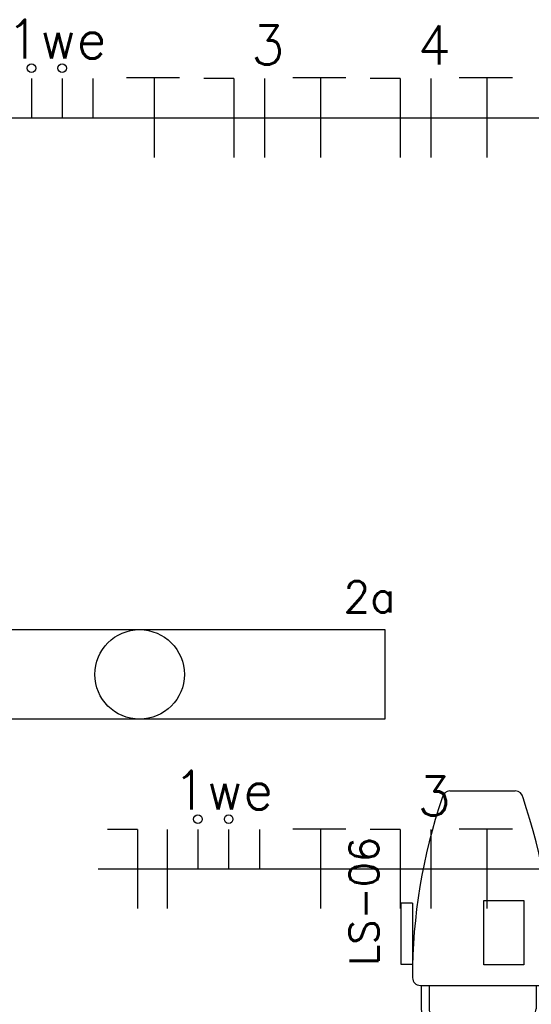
# Model space of a CAD drawing. Extents: x -118.2 to -44.5, y -40.2 to 1.8.
# Tile 21 of 56: x -83.9 to -82.6, y -23.7 to -21.1. Entities that reach past the tile are written whole.
import ezdxf
from ezdxf.enums import TextEntityAlignment as Align

# ---------------------------------------------------------------- set-up
doc = ezdxf.new("R2010")
doc.units = 0
doc.header["$MEASUREMENT"] = 0
for name, color, linetype in [('CIRCUITOS', 2, 'Continuous'), ('ILUMINACAO', 1, 'Continuous'), ('LINHA', 40, 'Continuous'), ('PAREDES', 8, 'Continuous')]:
    doc.layers.add(name, color=color, linetype=linetype)
doc.styles.add('20--4-0', font='romans.shx', dxfattribs={"height": 0.08})
doc.styles.add('ROMANS', font='romans')

# ---------------------------------------------------------------- blocks, each defined once
blk = doc.blocks.new('LS-06')
for p, q in [((-137.3868, 41.6384), (-137.2188, 41.6384)), ((-137.4828, 41.35), (-137.5128, 41.35)), ((-137.5128, 41.35), (-137.5128, 41.1933)), ((-137.4828, 41.35), (-137.4828, 41.1933)), ((-137.2998, 41.3569), (-137.1972, 41.3569)), ((-137.2998, 41.1915), (-137.2998, 41.3569)), ((-137.1972, 41.3569), (-137.1972, 41.1915)), ((-137.1228, 41.35), (-137.0928, 41.35)), ((-137.1228, 41.35), (-137.1228, 41.1933)), ((-137.0928, 41.35), (-137.0928, 41.1933)), ((-137.5128, 41.1933), (-137.4828, 41.1933)), ((-137.1972, 41.1915), (-137.2998, 41.1915)), ((-137.1228, 41.1933), (-137.0928, 41.1933)), ((-137.4629, 41.1384), (-137.1427, 41.1384)), ((-137.4604, 41.1384), (-137.4604, 41.0784)), ((-137.4404, 41.1384), (-137.4404, 41.0784)), ((-137.1652, 41.1384), (-137.1652, 41.0784)), ((-137.1452, 41.1384), (-137.1452, 41.0784)), ((-137.4204, 41.0584), (-137.1852, 41.0584)), ((-137.4204, 41.0384), (-137.1852, 41.0384))]:
    blk.add_line(p, q)
for centre, radius, start, end in [((-136.0622, 41.1615), 1.4208, 161.1477, 180.1263), ((-137.3868, 41.6184), 0.02, 90, 173.7253), ((-137.2188, 41.6184), 0.02, 6.2747, 90), ((-138.5435, 41.1615), 1.4208, 359.8737, 18.8523), ((-137.4629, 41.1584), 0.02, 180.1103, 270), ((-137.1427, 41.1584), 0.02, 270, 359.8897), ((-137.4204, 41.0784), 0.04, 180, 270), ((-137.4204, 41.0784), 0.02, 180, 270), ((-137.1852, 41.0784), 0.02, 270, 360), ((-137.1852, 41.0784), 0.04, 270, 360)]:
    blk.add_arc(centre, radius, start, end)
at = {"style": '20--4-0', "text_generation_flag": 6}
blk.add_text('LS-06', height=0.075, rotation=270, dxfattribs=at).set_placement((-137.5703, 41.1887))
blk = doc.blocks.new('LF4X408')
for p, q in [((-630, 115), (630, 115)), ((-630, -115), (-630, 115)), ((630, 115), (630, -115)), ((630, -115), (-630, -115))]:
    blk.add_line(p, q)
blk.add_circle((0, 0), 115)
at = {"style": 'ROMANS', "flags": 8}
for tag, p in [('009', (590.9, 199.3)), ('001', (-624, -200.4))]:
    blk.add_attdef(tag, text='', height=80, dxfattribs=at).set_placement(p, align=Align.MIDDLE_CENTER)
blk.add_attdef('020', text='', height=80, dxfattribs=at).set_placement((565.7, -164.1), align=Align.TOP_LEFT)

msp = doc.modelspace()

# ---------------------------------------------------------------- linework, layer by layer
at = {"layer": 'CIRCUITOS'}
for p, q in [((-83.9042, -21.2981), (-83.9042, -21.3999)), ((-83.8253, -21.2981), (-83.8253, -21.3999)), ((-83.7465, -21.2981), (-83.7465, -21.3999)), ((-83.6603, -21.2961), (-83.5238, -21.2961)), ((-83.5892, -21.2961), (-83.5892, -21.5017)), ((-83.3843, -21.2981), (-83.4612, -21.2981)), ((-83.3843, -21.2981), (-83.3843, -21.5017)), ((-83.3054, -21.2981), (-83.3054, -21.5017)), ((-83.2325, -21.2961), (-83.0959, -21.2961)), ((-83.1613, -21.2961), (-83.1613, -21.5017)), ((-82.9564, -21.2981), (-83.0334, -21.2981)), ((-82.9564, -21.2981), (-82.9564, -21.5017)), ((-82.8776, -21.2981), (-82.8776, -21.5017)), ((-82.8047, -21.2961), (-82.6681, -21.2961)), ((-82.7335, -21.2961), (-82.7335, -21.5017)), ((-83.6322, -23.2276), (-83.7091, -23.2276)), ((-83.6322, -23.2276), (-83.6322, -23.4312)), ((-83.5552, -23.2276), (-83.5552, -23.4312)), ((-83.4764, -23.2276), (-83.4764, -23.3294)), ((-83.3975, -23.2276), (-83.3975, -23.3294)), ((-83.3186, -23.2276), (-83.3186, -23.3294)), ((-83.2325, -23.2257), (-83.0959, -23.2257)), ((-83.1613, -23.2257), (-83.1613, -23.4312)), ((-82.9564, -23.2276), (-83.0334, -23.2276)), ((-82.9564, -23.2276), (-82.9564, -23.4312)), ((-82.8776, -23.2276), (-82.8776, -23.4312)), ((-82.8047, -23.2257), (-82.6681, -23.2257)), ((-82.7335, -23.2257), (-82.7335, -23.4312))]:
    msp.add_line(p, q, dxfattribs=at)
at = {"layer": 'LINHA'}
for p, q in [((-83.4892, -21.3999), (-84.1611, -21.3999)), ((-83.0614, -21.3999), (-83.4892, -21.3999)), ((-82.6335, -21.3999), (-83.0614, -21.3999)), ((-82.2057, -21.3999), (-82.6335, -21.3999)), ((-83.0614, -23.3294), (-83.7333, -23.3294)), ((-82.6335, -23.3294), (-83.0614, -23.3294)), ((-82.2057, -23.3294), (-82.6335, -23.3294))]:
    msp.add_line(p, q, dxfattribs=at)
for centre in [(-83.9042, -21.2719), (-83.8253, -21.2719), (-83.4764, -23.2015), (-83.3975, -23.2015)]:
    msp.add_circle(centre, 0.0111, dxfattribs=at)

# ---------------------------------------------------------------- block references
at = {"layer": 'ILUMINACAO', "xscale": 0.001, "yscale": 0.001, "zscale": 0.001}
msp.add_blockref('LF4X408', (-83.6264, -22.8294), dxfattribs=at).add_auto_attribs({'009': '2a'})
at = {"layer": 'PAREDES', "lineweight": -3}
msp.add_blockref('LS-06', (54.5581, -64.767), dxfattribs=at)

# ---------------------------------------------------------------- texts
at = {"layer": 'CIRCUITOS', "style": 'ROMANS'}
for s, p in [('1we', (-83.8398, -21.2473)), ('3', (-83.2971, -21.2623)), ('4', (-82.8692, -21.2623)), ('1we', (-83.412, -23.1768)), ('3', (-82.8692, -23.1918))]:
    msp.add_text(s, height=0.1, dxfattribs=at).set_placement(p, align=Align.CENTER)

doc.saveas('drawing.dxf')
